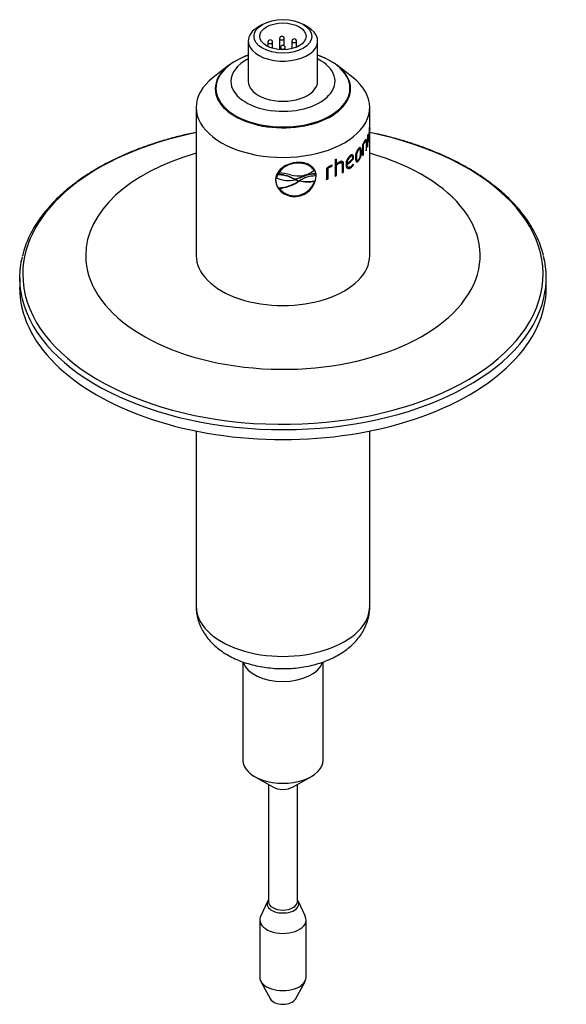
# Model space of a CAD drawing. Header units: millimetres. Extents: x 0 to 300, y -84 to 208.
# Tile 2 of 4: x 21 to 83, y 63 to 174. Entities that reach past the tile are written whole.
import ezdxf

# ---------------------------------------------------------------- set-up
doc = ezdxf.new("R2010")
doc.units = ezdxf.units.MM
doc.layers.add('Default', color=7, linetype='Continuous')
doc.layers.add('SRV-HD-X5-A150-B', color=7, linetype='Continuous')

# ---------------------------------------------------------------- blocks, each defined once
blk = doc.blocks.new('SE3')
at = {"layer": 'SRV-HD-X5-A150-B', "color": 7, "linetype": 'Continuous'}
for p, q in [((48.62, 173.44), (48.16, 173.18)), ((53.67, 173.18), (53.21, 173.44)), ((47.01, 171.59), (47.01, 167.07)), ((50.53, 171.87), (50.53, 170.63)), ((51.05, 171.06), (51.05, 171.87)), ((51.92, 171.57), (51.92, 170.73)), ((52.44, 170.9), (52.44, 171.57)), ((54.81, 167.07), (54.81, 171.59)), ((49.23, 171.46), (49.23, 170.97)), ((49.75, 170.77), (49.75, 171.46)), ((50.65, 170.84), (50.65, 170.62)), ((51.17, 170.62), (51.17, 170.84)), ((44.8, 168.84), (43.07, 167.48)), ((58.76, 167.48), (57.03, 168.84)), ((41.16, 164.14), (41.16, 147.49)), ((60.66, 162.17), (60.66, 164.14)), ((60.66, 161.04), (60.66, 161.67)), ((60.66, 161.67), (60.66, 161.67)), ((60.42, 161), (60.42, 159.65)), ((60.46, 159.75), (60.46, 161.1)), ((60.54, 160.78), (60.57, 160.78)), ((60.66, 147.49), (60.66, 160.91)), ((59.35, 159.41), (59.41, 159.39)), ((59.54, 159.46), (59.48, 159.48)), ((59.9, 158.82), (59.9, 160.02)), ((59.9, 160.02), (59.96, 160)), ((59.9, 159.99), (59.9, 158.71)), ((59.96, 158.81), (59.96, 160)), ((60.04, 160.29), (60.11, 160.28)), ((60.2, 160.38), (60.14, 160.39)), ((60.24, 160.31), (60.3, 160.3)), ((60.25, 160.19), (60.25, 159.27)), ((60.25, 159.38), (60.3, 159.37)), ((60.3, 159.37), (60.3, 160.3)), ((60.42, 159.76), (60.46, 159.75)), ((60.56, 160.38), (60.63, 160.37)), ((56.79, 158.27), (56.79, 156.41)), ((56.89, 157.79), (56.89, 158.31)), ((56.93, 157.76), (56.93, 158.33)), ((58.42, 158.62), (58.47, 158.6)), ((58.66, 158.65), (58.6, 158.68)), ((58.8, 158.47), (58.85, 158.45)), ((58.8, 158.39), (58.85, 158.37)), ((59.1, 158.59), (59.15, 158.57)), ((59.66, 159.18), (59.72, 159.17)), ((59.9, 158.82), (59.96, 158.81)), ((52.39, 157.89), (52.41, 157.85)), ((55.82, 157.32), (55.82, 156.04)), ((55.94, 156.12), (55.94, 157.32)), ((55.94, 157.32), (55.98, 157.29)), ((55.98, 156.09), (55.98, 157.29)), ((56.25, 157.49), (56.29, 157.46)), ((56.35, 157.52), (56.38, 157.61)), ((56.35, 157.52), (56.39, 157.49)), ((56.42, 157.63), (56.42, 157.63)), ((56.89, 157.79), (56.93, 157.76)), ((56.89, 156.5), (56.89, 157.66)), ((56.89, 157.66), (56.93, 157.63)), ((56.93, 156.47), (56.93, 157.63)), ((57.19, 157.89), (57.24, 157.86)), ((57.51, 157.9), (57.46, 157.93)), ((57.58, 157.71), (57.58, 156.79)), ((57.66, 156.89), (57.66, 157.82)), ((57.66, 157.82), (57.71, 157.79)), ((57.71, 156.86), (57.71, 157.79)), ((58.07, 157.84), (58.12, 157.82)), ((58.08, 157.73), (58.12, 157.71)), ((58.2, 157.43), (58.25, 157.41)), ((58.46, 157.37), (58.51, 157.35)), ((58.77, 157.7), (58.82, 157.68)), ((58.82, 157.68), (58.79, 157.76)), ((59.21, 158.19), (59.27, 158.17)), ((59.35, 158.13), (59.41, 158.11)), ((50.28, 156.58), (50.18, 156.25)), ((50.18, 156.25), (50.2, 156.21)), ((50.29, 156.54), (50.2, 156.21)), ((50.28, 156.58), (50.29, 156.54)), ((50.38, 156.78), (50.4, 156.75)), ((52.27, 156.05), (52.01, 156.16)), ((52.01, 156.16), (52.03, 156.13)), ((52.29, 156.01), (52.03, 156.13)), ((52.27, 156.05), (52.29, 156.01)), ((52.8, 156.23), (52.33, 156.05)), ((52.33, 156.05), (52.35, 156.02)), ((52.82, 156.2), (52.35, 156.02)), ((52.8, 156.23), (52.82, 156.2)), ((54.38, 157.07), (54.4, 157.03)), ((54.51, 156.67), (54.53, 156.63)), ((54.55, 156.43), (54.53, 156.63)), ((54.62, 156.43), (54.65, 156.39)), ((55.94, 156.12), (55.98, 156.09)), ((56.89, 156.5), (56.93, 156.47)), ((57.66, 156.89), (57.71, 156.86)), ((50.48, 155.08), (50.5, 155.04)), ((52.3, 156), (52.32, 156)), ((52.32, 156), (52.77, 155.86)), ((52.74, 155.89), (52.54, 155.77)), ((52.54, 155.77), (52.56, 155.73)), ((52.75, 155.86), (52.56, 155.73)), ((52.75, 155.87), (52.75, 155.86)), ((52.78, 155.87), (52.78, 155.86)), ((54.45, 155.86), (54.47, 155.82)), ((52.4, 154.17), (52.41, 154.13)), ((21.34, 144.99), (21.34, 143.88)), ((80.49, 143.88), (80.49, 144.99)), ((41.16, 127.73), (41.16, 108.06)), ((60.66, 108.06), (60.66, 127.73)), ((46.4, 101.81), (46.4, 90.78)), ((55.43, 90.78), (55.43, 101.82)), ((47.72, 88.94), (49.77, 87.76)), ((52.06, 87.76), (54.11, 88.94)), ((49.29, 88.03), (49.29, 74.85)), ((52.54, 74.85), (52.54, 88.03)), ((49.19, 74.89), (48.4, 73.19)), ((53.43, 73.19), (52.64, 74.89)), ((48.31, 72.8), (48.31, 66.36)), ((53.51, 66.36), (53.51, 72.8)), ((48.43, 65.9), (49.52, 63.91)), ((52.31, 63.91), (53.39, 65.9))]:
    blk.add_line(p, q, dxfattribs=at)
for centre, radius, start, end in [((49.49, 171.46), 0.26, 0, 180), ((50.79, 171.87), 0.26, 0, 180), ((52.18, 171.57), 0.26, 0, 180), ((50.91, 170.84), 0.26, 0, 180), ((52.7, 170.77), 0.26, 87.3969, 144.9494), ((67.92, 160.65), 7.38, 171.1968, 179.7626), ((66.71, 160.8), 6.14, 171.9699, 180.1605), ((61.24, 161.72), 0.618, 162.1947, 174.8482), ((9.57, 163), 51.09, 358.6098, 358.7751), ((51.4, 162.08), 9.27, 358.5526, 0.5875), ((53.96, 162.05), 6.71, 359.2025, 0.191), ((57.88, 160.88), 2.77, 352.3201, 357.7063), ((57.5, 160.8), 3.15, 352.2303, 358.0523), ((47.14, 160.13), 13.52, 2.3854, 2.7063), ((59.14, 161.05), 1.53, 358.6344, 359.5432), ((12.87, 161.27), 47.79, 359.507, 359.6939), ((59.2, 160.93), 1.46, 357.2485, 0.7991), ((60.58, 158.54), 1.53, 140.0845, 182.0654), ((60.31, 158.66), 1.21, 141.9935, 183.5768), ((60.37, 158.64), 1.21, 141.8899, 183.5284), ((63.26, 158.51), 3.68, 149.0154, 156.1608), ((62.09, 159.07), 2.33, 148.6846, 156.2512), ((57.52, 160.8), 3.07, 352.1719, 352.9918), ((59.24, 157.75), 1.24, 128.8247, 181.7263), ((59.05, 157.87), 0.984, 130.3338, 181.7825), ((52.52, 164.57), 8.81, 309.0966, 315.4573), ((59.1, 157.85), 0.986, 130.2116, 181.7047), ((52.51, 164.77), 8.94, 308.8819, 314.3162), ((52.54, 164.59), 8.86, 309.0549, 315.4179), ((57.49, 158.46), 1.31, 356.9647, 0.5452), ((57.55, 158.44), 1.3, 356.9449, 0.5486), ((58.11, 159.07), 1.56, 322.9306, 4.0047), ((58.17, 159.06), 1.56, 322.8405, 3.9547), ((52.51, 155.28), 2.61, 92.681, 144.8762), ((52.53, 155.25), 2.61, 92.723, 144.9372), ((57.04, 155.68), 2.04, 111.0599, 126.6203), ((56.72, 156.24), 1.33, 110.6035, 125.7933), ((56.76, 156.2), 1.34, 110.6018, 125.694), ((56.54, 156.76), 0.784, 103.4198, 111.1813), ((56.58, 156.71), 0.796, 103.4752, 111.1783), ((56.49, 157.24), 0.394, 99.4316, 117.8388), ((-133.79, 202.04), 195.33, 346.8162, 346.8579), ((57.71, 156.89), 1.13, 117.5954, 137.0306), ((57.87, 156.83), 1.32, 117.9169, 135.4396), ((57.76, 156.85), 1.14, 117.5769, 136.9086), ((57.74, 158.37), 1.23, 306.0169, 327.1293), ((57.85, 158.37), 1.12, 306.5307, 327.1112), ((57.78, 158.35), 1.24, 306.0053, 327.0329), ((24.44, 143.59), 37.12, 22.3482, 22.3926), ((51.52, 158.9), 3, 243.8494, 284.9834), ((50.35, 153.04), 3.55, 61.9165, 91.1281), ((50.37, 153.01), 3.54, 61.9337, 91.21), ((50.51, 152.74), 4, 71.6969, 91.6228), ((52.6, 159.39), 2.96, 253.6986, 307.3618), ((52.19, 156.59), 2.44, 274.9333, 356.0583), ((52.2, 156.57), 2.45, 274.9187, 355.7508), ((54.53, 153.39), 3.04, 89.6723, 125.5974), ((54.5, 153.13), 3.54, 89.8476, 118.747), ((54.52, 153.1), 3.53, 89.8237, 118.7661), ((50.14, 159.51), 4.44, 274.4329, 302.7495), ((50.15, 159.48), 4.45, 274.5142, 302.7722), ((52.19, 156.31), 2.11, 216.8942, 276.0705), ((52.19, 156.61), 2.41, 275.3099, 340.9166), ((51.01, 171.53), 15.73, 276.3057, 276.4167), ((51.01, 171.59), 15.83, 276.3265, 276.4367), ((53.7, 159.88), 4.09, 256.8435, 280.595), ((53.71, 159.85), 4.09, 256.8628, 280.5736)]:
    blk.add_arc(centre, radius, start, end, dxfattribs=at)
for major_axis in [(3.25, 0), (-2.6, 0)]:
    blk.add_ellipse((50.91, 172.12), major_axis=major_axis, ratio=0.57735, dxfattribs=at)
for centre, major_axis, start_param, end_param in [((50.91, 171.59), (-3.9, 0), 5.497787, 6.283185), ((50.91, 171.59), (-3.9, 0), 0, 3.926991), ((50.79, 171.87), (-0.26, 0), 0, 3.141593), ((52.18, 171.57), (-0.26, 0), 0, 3.141593), ((49.49, 171.46), (-0.26, 0), 0, 3.141593), ((50.91, 170.84), (-0.26, 0), 0, 3.141593), ((50.91, 166.23), (-7.6, 0), 5.277996, 5.984719), ((50.91, 166.28), (7.53, 0), 2.114999, 2.528625), ((50.91, 167.07), (-5.85, 0), 5.442117, 6.283185), ((50.91, 167.07), (-5.85, 0), 0, 3.982661), ((50.91, 166.28), (7.53, 0), 0.63097, 1.026594), ((50.91, 166.23), (-7.6, 0), 3.371945, 4.146781), ((50.91, 166.28), (7.53, 0), 2.528625, 6.283185), ((50.91, 166.28), (7.53, 0), 0, 0.63097), ((50.91, 164.14), (-9.75, 0), 5.647992, 6.283185), ((50.91, 164.14), (-9.75, 0), 0, 3.776786), ((50.91, 166.23), (-7.6, 0), 5.984719, 6.283185), ((50.91, 166.23), (-7.6, 0), 0, 3.371945), ((50.91, 167.07), (-3.9, 0), 0, 3.141593), ((50.91, 145.39), (-29.23, 0), 5.052433, 6.283185), ((50.91, 145.39), (-29.23, 0), 0, 4.372345), ((50.91, 162.25), (9.75, 0), -0.223987, -0.205417), ((50.91, 160.9), (9.75, 0), -0.293834, -0.27526), ((50.91, 160.9), (9.75, 0), -0.223987, -0.205417), ((50.91, 147.49), (-22.16, 0), 5.167886, 6.283185), ((50.91, 147.49), (-22.16, 0), 0, 4.256892), ((50.91, 162.76), (9.75, 0), -0.924337, -0.905762), ((50.91, 160.9), (9.75, 0), -0.399932, -0.381358), ((50.91, 160.9), (9.68, 0), -1.043384, -1.02481), ((50.91, 160.9), (9.75, 0), -1.043384, -1.02481), ((50.91, 160.9), (9.69, 0), -0.924337, -0.905762), ((50.91, 160.9), (9.75, 0), -0.924337, -0.905762), ((50.91, 160.9), (9.69, 0), -0.811935, -0.799664), ((50.91, 160.9), (9.75, 0), -0.818239, -0.799664), ((50.91, 144.99), (-29.58, 0), 6.147094, 6.283185), ((50.91, 147.49), (-9.75, 0), 0, 3.141593), ((50.91, 144.99), (-29.58, 0), 3.009296, 3.282416), ((50.91, 144.99), (-29.58, 0), 0, 0.139483), ((50.91, 143.88), (-29.58, 0), 0, 3.141593), ((50.91, 144.99), (-29.58, 0), 0.139483, 3.009296), ((50.91, 108.06), (-9.75, 0), 0, 3.141593), ((50.91, 102.22), (-4.52, 0), 0.176843, 2.971446), ((50.91, 90.78), (-4.52, 0), 0, 3.141593), ((50.91, 88.42), (-1.62, 0), 0.785398, 2.356195), ((50.91, 74.62), (-1.79, 0), 5.853486, 6.283185), ((50.91, 74.62), (-1.79, 0), 0, 3.571292), ((50.91, 74.85), (1.62, 0), 3.141593, 6.283185), ((50.91, 72.8), (-2.6, 0), 6.02289, 6.283185), ((50.91, 72.8), (-2.6, 0), 0, 3.401888), ((50.91, 66.36), (-2.6, 0), 0, 3.141593), ((50.91, 64.17), (-1.46, 0), 0.304849, 2.836744)]:
    blk.add_ellipse(centre, major_axis=major_axis, ratio=0.57735, start_param=start_param, end_param=end_param, dxfattribs=at)
for points, degree in [([(60.63, 161.66), (60.64, 161.72), (60.64, 161.76), (60.65, 161.76)], 3), ([(61.39, 161.17), (61.12, 161.23), (60.9, 161.28), (60.66, 161.32)], 3), ([(60.55, 160.34), (60.56, 160.35), (60.56, 160.36), (60.56, 160.38)], 3), ([(52.33, 156.05), (52.3, 156.05), (52.27, 156.05)], 2), ([(52.35, 156.02), (52.32, 156.02), (52.29, 156.01)], 2)]:
    blk.add_open_spline(points, degree=degree, dxfattribs=at)
for points, knots in [([(60.66, 161.83), (60.66, 161.83), (60.66, 161.83), (60.66, 161.83), (60.66, 161.84), (60.66, 161.88), (60.66, 161.92), (60.66, 161.95)], [0.4909137, 0.4909137, 0.4909137, 0.4909137, 0.5, 0.5, 0.75, 0.75, 1, 1, 1, 1]), ([(60.66, 161.85), (60.66, 161.8), (60.66, 161.76), (60.66, 161.69), (60.66, 161.68), (60.66, 161.67)], [0, 0, 0, 0, 0.25, 0.25, 0.4969328, 0.4969328, 0.4969328, 0.4969328]), ([(41.16, 161.32), (40.67, 161.22), (39.66, 161), (38.17, 160.62), (36.71, 160.18), (35.29, 159.7), (33.91, 159.17), (32.59, 158.59), (31.33, 157.98), (30.12, 157.32), (28.98, 156.63), (27.91, 155.9), (26.91, 155.13), (25.98, 154.33), (25.13, 153.5), (24.36, 152.64), (23.67, 151.76), (23.06, 150.86), (22.55, 149.94), (22.13, 149), (21.81, 148.13), (21.69, 147.63), (21.63, 147.39)], [0.3899403, 0.3899403, 0.3899403, 0.3899403, 0.4198995, 0.4509592, 0.4820261, 0.5131011, 0.5441847, 0.5752772, 0.6063788, 0.6374888, 0.668606, 0.6997283, 0.7308513, 0.7619688, 0.7930731, 0.8241542, 0.8552002, 0.8861976, 0.9171325, 0.9479931, 0.9787713, 1, 1, 1, 1]), ([(60.3, 160.3), (60.3, 160.33), (60.3, 160.36), (60.29, 160.42), (60.29, 160.45), (60.28, 160.49), (60.28, 160.51), (60.26, 160.53), (60.26, 160.54), (60.23, 160.55), (60.21, 160.53), (60.16, 160.48), (60.13, 160.44), (60.11, 160.4)], [0, 0, 0, 0, 0.125, 0.125, 0.25, 0.25, 0.375, 0.375, 0.5, 0.5, 0.75, 0.75, 1, 1, 1, 1]), ([(60.24, 160.31), (60.23, 160.34), (60.23, 160.37), (60.23, 160.43), (60.23, 160.46), (60.22, 160.5), (60.21, 160.52), (60.21, 160.53), (60.21, 160.53), (60.21, 160.53)], [0, 0, 0, 0, 0.125, 0.125, 0.25, 0.25, 0.375, 0.375, 0.3895048, 0.3895048, 0.3895048, 0.3895048]), ([(60.54, 160.68), (60.54, 160.64), (60.54, 160.59), (60.54, 160.52), (60.54, 160.48), (60.55, 160.38), (60.55, 160.32), (60.57, 160.27), (60.57, 160.26), (60.58, 160.25), (60.59, 160.25), (60.6, 160.27), (60.61, 160.28), (60.62, 160.32), (60.62, 160.35), (60.63, 160.37)], [0, 0, 0, 0, 0.125, 0.125, 0.25, 0.25, 0.5, 0.5, 0.625, 0.625, 0.75, 0.75, 0.875, 0.875, 1, 1, 1, 1]), ([(60.63, 160.51), (60.62, 160.49), (60.62, 160.47), (60.61, 160.44), (60.61, 160.43), (60.6, 160.42), (60.59, 160.43), (60.58, 160.49), (60.57, 160.54), (60.57, 160.65), (60.57, 160.72), (60.57, 160.78)], [0, 0, 0, 0, 0.125, 0.125, 0.25, 0.25, 0.5, 0.5, 0.75, 0.75, 1, 1, 1, 1]), ([(80.18, 147.47), (80.11, 147.75), (79.97, 148.29), (79.63, 149.19), (79.19, 150.12), (78.66, 151.03), (78.04, 151.93), (77.34, 152.8), (76.56, 153.65), (75.7, 154.47), (74.76, 155.26), (73.74, 156.02), (72.66, 156.75), (71.51, 157.44), (70.29, 158.09), (69.02, 158.69), (67.69, 159.26), (66.31, 159.78), (64.88, 160.26), (63.42, 160.68), (62.21, 160.99), (61.57, 161.13), (61.39, 161.17)], [0, 0, 0, 0, 0.042056, 0.093691, 0.145449, 0.197341, 0.249366, 0.301509, 0.353753, 0.406074, 0.458452, 0.510868, 0.563307, 0.615756, 0.668205, 0.720649, 0.773083, 0.825505, 0.877916, 0.930314, 0.982701, 1, 1, 1, 1]), ([(59.48, 159.48), (59.48, 159.48), (59.47, 159.48), (59.45, 159.48), (59.43, 159.47), (59.39, 159.45), (59.37, 159.43), (59.35, 159.41)], [0.7009218, 0.7009218, 0.7009218, 0.7009218, 0.75, 0.75, 0.875, 0.875, 1, 1, 1, 1]), ([(59.72, 159.17), (59.72, 159.21), (59.72, 159.25), (59.72, 159.33), (59.71, 159.36), (59.7, 159.43), (59.7, 159.46), (59.68, 159.52), (59.67, 159.54), (59.64, 159.58), (59.63, 159.6), (59.59, 159.61), (59.57, 159.62), (59.53, 159.61), (59.51, 159.6), (59.46, 159.56), (59.44, 159.54), (59.41, 159.52)], [0, 0, 0, 0, 0.125, 0.125, 0.25, 0.25, 0.375, 0.375, 0.5, 0.5, 0.625, 0.625, 0.75, 0.75, 0.875, 0.875, 1, 1, 1, 1]), ([(59.64, 159.07), (59.64, 159.14), (59.64, 159.2), (59.63, 159.31), (59.62, 159.37), (59.58, 159.44), (59.55, 159.46), (59.51, 159.46), (59.49, 159.45), (59.45, 159.43), (59.43, 159.41), (59.41, 159.39)], [0, 0, 0, 0, 0.25, 0.25, 0.5, 0.5, 0.75, 0.75, 0.875, 0.875, 1, 1, 1, 1]), ([(59.66, 159.18), (59.66, 159.22), (59.66, 159.26), (59.66, 159.34), (59.66, 159.38), (59.64, 159.45), (59.64, 159.48), (59.62, 159.53), (59.61, 159.56), (59.59, 159.59), (59.58, 159.6), (59.58, 159.61)], [0, 0, 0, 0, 0.125, 0.125, 0.25, 0.25, 0.375, 0.375, 0.5, 0.5, 0.5682198, 0.5682198, 0.5682198, 0.5682198]), ([(60.04, 160.29), (60.06, 160.32), (60.08, 160.35), (60.12, 160.38), (60.13, 160.39), (60.14, 160.39)], [0, 0, 0, 0, 0.25, 0.25, 0.4683759, 0.4683759, 0.4683759, 0.4683759]), ([(60.11, 160.28), (60.13, 160.31), (60.14, 160.34), (60.18, 160.37), (60.2, 160.38), (60.22, 160.37), (60.23, 160.35), (60.24, 160.28), (60.25, 160.24), (60.25, 160.19)], [0, 0, 0, 0, 0.25, 0.25, 0.5, 0.5, 0.75, 0.75, 1, 1, 1, 1]), ([(58.61, 158.68), (58.59, 158.69), (58.56, 158.69), (58.5, 158.67), (58.46, 158.65), (58.42, 158.62)], [0.5867549, 0.5867549, 0.5867549, 0.5867549, 0.75, 0.75, 1, 1, 1, 1]), ([(58.85, 158.45), (58.85, 158.49), (58.85, 158.52), (58.85, 158.59), (58.84, 158.62), (58.82, 158.7), (58.79, 158.75), (58.72, 158.8), (58.68, 158.81), (58.6, 158.79), (58.58, 158.78), (58.52, 158.75), (58.49, 158.74), (58.47, 158.72)], [0, 0, 0, 0, 0.125, 0.125, 0.25, 0.25, 0.5, 0.5, 0.75, 0.75, 0.875, 0.875, 1, 1, 1, 1]), ([(58.75, 158.38), (58.75, 158.43), (58.75, 158.48), (58.73, 158.57), (58.71, 158.61), (58.66, 158.66), (58.63, 158.67), (58.55, 158.65), (58.51, 158.63), (58.47, 158.6)], [0, 0, 0, 0, 0.25, 0.25, 0.5, 0.5, 0.75, 0.75, 1, 1, 1, 1]), ([(58.8, 158.47), (58.8, 158.51), (58.8, 158.54), (58.79, 158.61), (58.79, 158.64), (58.77, 158.72), (58.74, 158.77), (58.7, 158.81), (58.69, 158.81), (58.68, 158.82)], [0, 0, 0, 0, 0.125, 0.125, 0.25, 0.25, 0.5, 0.5, 0.5668622, 0.5668622, 0.5668622, 0.5668622]), ([(59.06, 158.48), (59.06, 158.44), (59.06, 158.4), (59.06, 158.32), (59.07, 158.28), (59.08, 158.21), (59.09, 158.18), (59.11, 158.12), (59.12, 158.1), (59.15, 158.05), (59.17, 158.04), (59.21, 158.02), (59.24, 158.02), (59.28, 158.02), (59.31, 158.03), (59.36, 158.07), (59.38, 158.09), (59.41, 158.11)], [0, 0, 0, 0, 0.125, 0.125, 0.25, 0.25, 0.375, 0.375, 0.5, 0.5, 0.625, 0.625, 0.75, 0.75, 0.875, 0.875, 1, 1, 1, 1]), ([(59.1, 158.59), (59.1, 158.52), (59.1, 158.46), (59.12, 158.34), (59.13, 158.29), (59.17, 158.22), (59.19, 158.2), (59.21, 158.19)], [0, 0, 0, 0, 0.25, 0.25, 0.5, 0.5, 0.6939816, 0.6939816, 0.6939816, 0.6939816]), ([(59.15, 158.57), (59.15, 158.5), (59.16, 158.44), (59.17, 158.32), (59.19, 158.27), (59.23, 158.19), (59.26, 158.17), (59.31, 158.17), (59.33, 158.18), (59.37, 158.2), (59.39, 158.22), (59.41, 158.24)], [0, 0, 0, 0, 0.25, 0.25, 0.5, 0.5, 0.75, 0.75, 0.875, 0.875, 1, 1, 1, 1]), ([(59.41, 158.24), (59.43, 158.26), (59.45, 158.28), (59.49, 158.34), (59.51, 158.37), (59.56, 158.48), (59.58, 158.56), (59.62, 158.71), (59.63, 158.79), (59.64, 158.94), (59.64, 159), (59.64, 159.07)], [0, 0, 0, 0, 0.125, 0.125, 0.25, 0.25, 0.5, 0.5, 0.75, 0.75, 1, 1, 1, 1]), ([(52.41, 157.93), (52.33, 157.92), (52.26, 157.92), (52.11, 157.89), (52.03, 157.88), (51.81, 157.83), (51.66, 157.78), (51.38, 157.68), (51.25, 157.62), (50.99, 157.48), (50.88, 157.4), (50.55, 157.13), (50.38, 156.93), (50.2, 156.59), (50.16, 156.47), (50.12, 156.29), (50.1, 156.23), (50.09, 156.11), (50.09, 156.05), (50.09, 155.98)], [0, 0, 0, 0, 0.0625, 0.0625, 0.125, 0.125, 0.25, 0.25, 0.375, 0.375, 0.5, 0.5, 0.75, 0.75, 0.875, 0.875, 0.9375, 0.9375, 1, 1, 1, 1]), ([(54.38, 157.07), (54.36, 157.11), (54.34, 157.14), (54.29, 157.21), (54.27, 157.25), (54.19, 157.34), (54.13, 157.4), (54, 157.52), (53.92, 157.57), (53.77, 157.66), (53.69, 157.7), (53.51, 157.77), (53.42, 157.8), (53.23, 157.85), (53.13, 157.87), (52.93, 157.89), (52.82, 157.9), (52.66, 157.9), (52.61, 157.9), (52.5, 157.9), (52.45, 157.89), (52.39, 157.89)], [0, 0, 0, 0, 0.0625, 0.0625, 0.125, 0.125, 0.25, 0.25, 0.375, 0.375, 0.5, 0.5, 0.625, 0.625, 0.75, 0.75, 0.875, 0.875, 0.9375, 0.9375, 1, 1, 1, 1]), ([(54.65, 156.39), (54.64, 156.45), (54.64, 156.52), (54.63, 156.64), (54.62, 156.7), (54.58, 156.87), (54.54, 156.98), (54.43, 157.19), (54.36, 157.28), (54.2, 157.45), (54.11, 157.53), (53.8, 157.74), (53.55, 157.83), (53.14, 157.92), (53, 157.94), (52.78, 157.95), (52.71, 157.95), (52.56, 157.94), (52.48, 157.94), (52.41, 157.93)], [0, 0, 0, 0, 0.0625, 0.0625, 0.125, 0.125, 0.25, 0.25, 0.375, 0.375, 0.5, 0.5, 0.75, 0.75, 0.875, 0.875, 0.9375, 0.9375, 1, 1, 1, 1]), ([(54.4, 157.03), (54.38, 157.07), (54.35, 157.11), (54.31, 157.18), (54.28, 157.21), (54.2, 157.31), (54.15, 157.37), (54.01, 157.48), (53.94, 157.53), (53.79, 157.62), (53.71, 157.66), (53.53, 157.73), (53.44, 157.76), (53.25, 157.81), (53.15, 157.83), (52.95, 157.86), (52.84, 157.86), (52.68, 157.87), (52.63, 157.87), (52.52, 157.86), (52.46, 157.86), (52.41, 157.85)], [0, 0, 0, 0, 0.0625, 0.0625, 0.125, 0.125, 0.25, 0.25, 0.375, 0.375, 0.5, 0.5, 0.625, 0.625, 0.75, 0.75, 0.875, 0.875, 0.9375, 0.9375, 1, 1, 1, 1]), ([(54.62, 156.43), (54.62, 156.49), (54.62, 156.55), (54.6, 156.67), (54.59, 156.73), (54.55, 156.9), (54.51, 157.02), (54.44, 157.16), (54.41, 157.2), (54.39, 157.23)], [0, 0, 0, 0, 0.0625, 0.0625, 0.125, 0.125, 0.25, 0.25, 0.2993796, 0.2993796, 0.2993796, 0.2993796]), ([(57.19, 157.89), (57.24, 157.91), (57.28, 157.93), (57.36, 157.95), (57.4, 157.95), (57.45, 157.94), (57.46, 157.93), (57.46, 157.93)], [0, 0, 0, 0, 0.25, 0.25, 0.5, 0.5, 0.5692684, 0.5692684, 0.5692684, 0.5692684]), ([(57.24, 157.86), (57.28, 157.88), (57.32, 157.9), (57.41, 157.92), (57.45, 157.92), (57.51, 157.9), (57.54, 157.88), (57.57, 157.81), (57.58, 157.76), (57.58, 157.71)], [0, 0, 0, 0, 0.25, 0.25, 0.5, 0.5, 0.75, 0.75, 1, 1, 1, 1]), ([(57.71, 157.79), (57.71, 157.83), (57.71, 157.86), (57.7, 157.91), (57.69, 157.94), (57.67, 157.99), (57.66, 158.01), (57.62, 158.04), (57.6, 158.05), (57.54, 158.08), (57.48, 158.08), (57.37, 158.05), (57.31, 158.03), (57.25, 158)], [0, 0, 0, 0, 0.125, 0.125, 0.25, 0.25, 0.375, 0.375, 0.5, 0.5, 0.75, 0.75, 1, 1, 1, 1]), ([(57.66, 157.82), (57.66, 157.85), (57.66, 157.88), (57.65, 157.94), (57.65, 157.97), (57.62, 158.03), (57.6, 158.05), (57.57, 158.07)], [0, 0, 0, 0, 0.125, 0.125, 0.25, 0.25, 0.439026, 0.439026, 0.439026, 0.439026]), ([(58, 157.71), (58.01, 157.67), (58.01, 157.63), (58.02, 157.54), (58.02, 157.5), (58.05, 157.39), (58.08, 157.33), (58.18, 157.25), (58.24, 157.24), (58.34, 157.26), (58.37, 157.27), (58.44, 157.3), (58.48, 157.32), (58.51, 157.35)], [0, 0, 0, 0, 0.125, 0.125, 0.25, 0.25, 0.5, 0.5, 0.75, 0.75, 0.875, 0.875, 1, 1, 1, 1]), ([(58.2, 157.43), (58.2, 157.44), (58.19, 157.44), (58.15, 157.47), (58.12, 157.51), (58.1, 157.59), (58.09, 157.61), (58.08, 157.67), (58.08, 157.7), (58.08, 157.73)], [0.460863, 0.460863, 0.460863, 0.460863, 0.5, 0.5, 0.75, 0.75, 0.875, 0.875, 1, 1, 1, 1]), ([(58.51, 157.47), (58.46, 157.44), (58.41, 157.41), (58.32, 157.39), (58.27, 157.39), (58.2, 157.44), (58.17, 157.48), (58.14, 157.56), (58.14, 157.59), (58.13, 157.65), (58.13, 157.68), (58.12, 157.71)], [0, 0, 0, 0, 0.25, 0.25, 0.5, 0.5, 0.75, 0.75, 0.875, 0.875, 1, 1, 1, 1]), ([(58.12, 157.29), (58.16, 157.27), (58.21, 157.27), (58.29, 157.28), (58.32, 157.29), (58.39, 157.33), (58.43, 157.35), (58.46, 157.37)], [0.5620946, 0.5620946, 0.5620946, 0.5620946, 0.75, 0.75, 0.875, 0.875, 1, 1, 1, 1]), ([(59.15, 158.04), (59.16, 158.04), (59.18, 158.04), (59.23, 158.04), (59.25, 158.05), (59.3, 158.08), (59.33, 158.11), (59.35, 158.13)], [0.6467715, 0.6467715, 0.6467715, 0.6467715, 0.75, 0.75, 0.875, 0.875, 1, 1, 1, 1]), ([(50.11, 156.28), (50.11, 156.26), (50.11, 156.23), (50.1, 156.15), (50.09, 156.08), (50.09, 156.02)], [0.91151497, 0.91151497, 0.91151497, 0.91151497, 0.9375, 0.9375, 1, 1, 1, 1]), ([(50.09, 156.02), (50.09, 155.96), (50.1, 155.9), (50.11, 155.77), (50.12, 155.71), (50.17, 155.52), (50.21, 155.4), (50.33, 155.17), (50.4, 155.06), (50.56, 154.85), (50.66, 154.75), (50.87, 154.57), (50.99, 154.49), (51.24, 154.36), (51.38, 154.3), (51.65, 154.21), (51.8, 154.18), (52.02, 154.16), (52.1, 154.16), (52.25, 154.16), (52.32, 154.16), (52.4, 154.17)], [0, 0, 0, 0, 0.0625, 0.0625, 0.125, 0.125, 0.25, 0.25, 0.375, 0.375, 0.5, 0.5, 0.625, 0.625, 0.75, 0.75, 0.875, 0.875, 0.9375, 0.9375, 1, 1, 1, 1]), ([(50.09, 155.98), (50.09, 155.92), (50.09, 155.86), (50.1, 155.73), (50.12, 155.67), (50.16, 155.49), (50.21, 155.37), (50.32, 155.13), (50.4, 155.02), (50.56, 154.81), (50.66, 154.71), (50.98, 154.44), (51.24, 154.3), (51.66, 154.18), (51.81, 154.15), (52.03, 154.12), (52.11, 154.12), (52.26, 154.12), (52.33, 154.12), (52.41, 154.13)], [0, 0, 0, 0, 0.0625, 0.0625, 0.125, 0.125, 0.25, 0.25, 0.375, 0.375, 0.5, 0.5, 0.75, 0.75, 0.875, 0.875, 0.9375, 0.9375, 1, 1, 1, 1]), ([(41.18, 108.05), (41.17, 107.9), (41.17, 107.56), (41.26, 106.96), (41.44, 106.28), (41.71, 105.63), (42.06, 105.01), (42.48, 104.43), (42.98, 103.87), (43.56, 103.35), (44.21, 102.87), (44.93, 102.44), (45.72, 102.06), (46.55, 101.74), (47.43, 101.48), (48.34, 101.28), (49.27, 101.14), (50.21, 101.06), (51.15, 101.05), (52.1, 101.09), (53.04, 101.2), (53.96, 101.37), (54.86, 101.61), (55.73, 101.9), (56.56, 102.27), (57.35, 102.7), (58.08, 103.2), (58.72, 103.74), (59.25, 104.31), (59.69, 104.89), (60.06, 105.52), (60.36, 106.19), (60.56, 106.91), (60.66, 107.54), (60.66, 107.9), (60.65, 108.05)], [0, 0, 0, 0, 0.015704, 0.043454, 0.071081, 0.098823, 0.126916, 0.15559, 0.185044, 0.215412, 0.246718, 0.27884, 0.31153, 0.344501, 0.377464, 0.410314, 0.443031, 0.475645, 0.508216, 0.540817, 0.573508, 0.606367, 0.639473, 0.672894, 0.706662, 0.740739, 0.774918, 0.808824, 0.838418, 0.867134, 0.89506, 0.92536, 0.954784, 0.983441, 1, 1, 1, 1])]:
    blk.add_open_spline(points, degree=3, knots=knots, dxfattribs=at)

msp = doc.modelspace()

# ---------------------------------------------------------------- block references
at = {"layer": 'Default'}
msp.add_blockref('SE3', (0, 0), dxfattribs=at)

doc.saveas('drawing.dxf')
